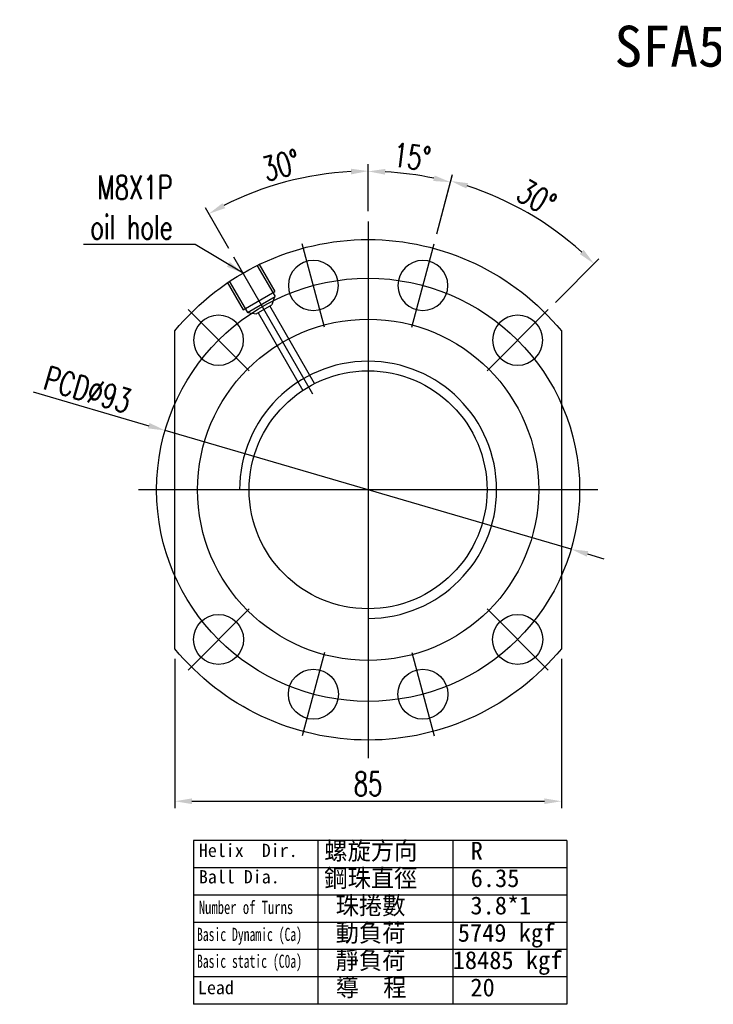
# Model space of a CAD drawing. Extents: x -366 to 906, y -44 to 705.
# Tile 1 of 48: x -366 to -214, y -44 to 172. Entities that reach past the tile are written whole.
import ezdxf
from ezdxf.enums import TextEntityAlignment as Align
from ezdxf.lldxf.tags import DXFTag

# ---------------------------------------------------------------- set-up
doc = ezdxf.new("R2010")
doc.units = 0
doc.header["$LTSCALE"] = 2
doc.header["$MEASUREMENT"] = 0
for name, color, linetype in [('CHA', 7, 'Continuous'), ('CL', 1, 'CENTER'), ('HID', 2, 'DASHED'), ('OUT', 3, 'Continuous')]:
    doc.layers.add(name, color=color, linetype=linetype)
doc.styles.add('DIM-7', font='SIMPLEX.shx', dxfattribs={"width": 0.7, "bigfont": 'chineset.shx'})
doc.styles.add('T', font='txt')
tags = doc.linetypes.add('CENTER', pattern=[2, 1.25, -0.25, 0.25, -0.25]).pattern_tags.tags
tags[10:11] = [DXFTag(74, 4), DXFTag(75, 0), DXFTag(340, '0'), DXFTag(46, 0.0), DXFTag(50, 0.0), DXFTag(44, 0.0), DXFTag(45, 0.0)]
tags[8:9] = [DXFTag(74, 4), DXFTag(75, 0), DXFTag(340, '0'), DXFTag(46, 0.0), DXFTag(50, 0.0), DXFTag(44, 0.0), DXFTag(45, 0.0)]
tags[6:7] = [DXFTag(74, 4), DXFTag(75, 0), DXFTag(340, '0'), DXFTag(46, 0.0), DXFTag(50, 0.0), DXFTag(44, 0.0), DXFTag(45, 0.0)]
tags[4:5] = [DXFTag(74, 4), DXFTag(75, 0), DXFTag(340, '0'), DXFTag(46, 0.0), DXFTag(50, 0.0), DXFTag(44, 0.0), DXFTag(45, 0.0)]
tags = doc.linetypes.add('DASHED', pattern=[0.75, 0.5, -0.25]).pattern_tags.tags
tags[6:7] = [DXFTag(74, 4), DXFTag(75, 0), DXFTag(340, '0'), DXFTag(46, 0.0), DXFTag(50, 0.0), DXFTag(44, 0.0), DXFTag(45, 0.0)]
tags[4:5] = [DXFTag(74, 4), DXFTag(75, 0), DXFTag(340, '0'), DXFTag(46, 0.0), DXFTag(50, 0.0), DXFTag(44, 0.0), DXFTag(45, 0.0)]
doc.dimstyles.new('CNS', dxfattribs={"dimtxt": 3.5, "dimasz": 2.5, "dimexe": 1, "dimexo": 1.5, "dimgap": 0.09, "dimtad": 0, "dimdsep": 46, "dimtxsty": 'DIM-7', "dimcen": 0.09, "dimclrd": 1, "dimclre": 1, "dimclrt": 4, "dimadec": 0, "dimazin": 0, "dimtfac": 1, "dimtix": 1, "dimtmove": 2, "dimatfit": 3, "dimfxl": 0, "dimtvp": 0.971429, "dimtolj": 1, "dimarcsym": 0})

# ---------------------------------------------------------------- blocks, each defined once
blk = doc.blocks.new('*D10')
at = {"layer": 'CHA', "lineweight": -2, "transparency": 16777216}
for p, q in [((-332.07, 31.98), (-332.07, -0.8)), ((-247.07, 31.98), (-247.07, -0.8)), ((-328.32, 0.7), (-250.82, 0.7))]:
    blk.add_line(p, q, dxfattribs=at)
at = {"layer": 'CHA', "transparency": 16777216}
for points in [[(-328.32, 1.33), (-328.32, 0.08), (-332.07, 0.7)], [(-250.82, 1.33), (-250.82, 0.08), (-247.07, 0.7)]]:
    blk.add_solid(points, dxfattribs=at)
at = {"layer": 'DEFPOINTS', "color": 0, "transparency": 16777216}
for p in [(-332.07, 34.23), (-247.07, 34.23), (-247.07, 0.7)]:
    blk.add_point(p, dxfattribs=at)
at = {"layer": 'CHA', "transparency": 16777216, "insert": (-289.57, 4.53), "char_height": 5.25, "attachment_point": 5, "style": 'DIM-7'}
blk.add_mtext('\\A1;85', dxfattribs=at)
blk = doc.blocks.new('*D11')
at = {"layer": 'CHA', "lineweight": -2, "transparency": 16777216}
for p, q in [((-289.57, 130.39), (-289.57, 140.69)), ((-320.19, 122.19), (-325.34, 131.1))]:
    blk.add_line(p, q, dxfattribs=at)
blk.add_arc((-289.57, 69.14), 70.05, 93.0677, 116.9323, dxfattribs=at)
at = {"layer": 'CHA', "transparency": 16777216}
for points in [[(-293.33, 139.71), (-293.3, 138.46), (-289.57, 139.19)], [(-320.99, 131.04), (-321.59, 132.14), (-324.59, 129.8)]]:
    blk.add_solid(points, dxfattribs=at)
at = {"layer": 'DEFPOINTS', "color": 0, "transparency": 16777216}
for p in [(-301.73, 138.13), (-289.57, 128.14), (-319.07, 120.24), (-301.69, 90.15), (-289.57, 10.14)]:
    blk.add_point(p, dxfattribs=at)
at = {"layer": 'CHA', "transparency": 16777216, "insert": (-308.69, 140.5), "char_height": 5.25, "attachment_point": 5, "rotation": 15, "style": 'DIM-7'}
blk.add_mtext('\\A1;30°', dxfattribs=at)
blk = doc.blocks.new('*D12')
at = {"layer": 'CHA', "lineweight": -2, "transparency": 16777216}
for p, q in [((-363.19, 90.66), (-337.8, 83.24)), ((-244.93, 56.1), (-334.2, 82.19)), ((-241.33, 55.05), (-237.73, 53.99))]:
    blk.add_line(p, q, dxfattribs=at)
at = {"layer": 'CHA', "transparency": 16777216}
for points in [[(-337.62, 83.84), (-337.97, 82.64), (-334.2, 82.19)], [(-241.16, 55.65), (-241.51, 54.45), (-244.93, 56.1)]]:
    blk.add_solid(points, dxfattribs=at)
at = {"layer": 'DEFPOINTS', "color": 0, "transparency": 16777216}
for p in [(-334.2, 82.19), (-244.93, 56.1)]:
    blk.add_point(p, dxfattribs=at)
at = {"layer": 'CHA', "transparency": 16777216, "insert": (-351.22, 91.15), "char_height": 5.25, "attachment_point": 5, "rotation": 343.7085, "style": 'DIM-7'}
blk.add_mtext('\\A1;PCD∅93', dxfattribs=at)
blk = doc.blocks.new('*D13')
at = {"layer": 'CHA', "lineweight": -2, "transparency": 16777216}
for p, q in [((-289.57, 130.39), (-289.57, 140.63)), ((-274.49, 125.41), (-271.06, 138.2))]:
    blk.add_line(p, q, dxfattribs=at)
blk.add_arc((-289.57, 69.14), 69.99, 78.0702, 86.9298, dxfattribs=at)
at = {"layer": 'CHA', "transparency": 16777216}
for points in [[(-285.83, 138.41), (-285.8, 139.66), (-289.57, 139.13)], [(-274.95, 138.23), (-275.24, 137.01), (-271.45, 136.75)]]:
    blk.add_solid(points, dxfattribs=at)
at = {"layer": 'DEFPOINTS', "color": 0, "transparency": 16777216}
for p in [(-277.41, 138.07), (-289.57, 128.14), (-275.07, 123.23), (-279.99, 104.88), (-289.57, 10.14)]:
    blk.add_point(p, dxfattribs=at)
at = {"layer": 'CHA', "transparency": 16777216, "insert": (-279.93, 142.33), "char_height": 5.25, "attachment_point": 5, "rotation": 352.5, "style": 'DIM-7'}
blk.add_mtext('\\A1;15°', dxfattribs=at)
blk = doc.blocks.new('*D14')
at = {"layer": 'CHA', "lineweight": -2, "transparency": 16777216}
for p, q in [((-274.49, 125.41), (-270.99, 138.46)), ((-248.38, 110.33), (-238.82, 119.89))]:
    blk.add_line(p, q, dxfattribs=at)
blk.add_arc((-289.57, 69.14), 70.26, 48.0583, 71.9417, dxfattribs=at)
at = {"layer": 'CHA', "transparency": 16777216}
for points in [[(-267.96, 135.35), (-267.61, 136.54), (-271.38, 137.01)], [(-242.17, 121.86), (-243.03, 120.95), (-239.88, 118.83)]]:
    blk.add_solid(points, dxfattribs=at)
at = {"layer": 'DEFPOINTS', "color": 0, "transparency": 16777216}
for p in [(-249.26, 126.7), (-275.07, 123.23), (-249.97, 108.74), (-279.99, 104.88), (-263.4, 95.31)]:
    blk.add_point(p, dxfattribs=at)
at = {"layer": 'CHA', "transparency": 16777216, "insert": (-252.52, 133.31), "char_height": 5.25, "attachment_point": 5, "rotation": 330, "style": 'DIM-7'}
blk.add_mtext('\\A1;30°', dxfattribs=at)

msp = doc.modelspace()

# ---------------------------------------------------------------- linework, layer by layer
at = {"layer": 'CHA', "color": 0}
for p, q in [((-245.84, -7.896), (-327.973, -7.896)), ((-327.973, -7.896), (-327.973, -43.925)), ((-300.595, -7.896), (-300.595, -43.925)), ((-270.968, -7.896), (-270.968, -43.925)), ((-245.84, -7.896), (-245.84, -43.925)), ((-245.84, -13.901), (-327.973, -13.901)), ((-245.84, -19.905), (-327.973, -19.905)), ((-245.84, -25.91), (-327.973, -25.91)), ((-245.84, -31.915), (-327.973, -31.915)), ((-245.84, -37.92), (-327.973, -37.92)), ((-245.84, -43.925), (-327.973, -43.925))]:
    msp.add_line(p, q, dxfattribs=at)
msp.add_arc((-289.566, 69.143), 28.255, 270, 180, dxfattribs=at)
at = {"layer": 'CL', "color": 0, "ltscale": 3}
for p, q in [((-289.566, 128.143), (-289.566, 10.143)), ((-239.066, 69.143), (-340.066, 69.143))]:
    msp.add_line(p, q, dxfattribs=at)
at = {"layer": 'CL', "color": 0, "ltscale": 2}
for p, q in [((-299.142, 104.882), (-304.06, 123.235)), ((-279.989, 104.882), (-275.072, 123.235)), ((-301.693, 90.148), (-319.066, 120.238)), ((-315.729, 95.306), (-329.164, 108.741)), ((-263.403, 95.306), (-249.968, 108.741)), ((-315.729, 42.98), (-329.164, 29.545)), ((-263.403, 42.98), (-249.968, 29.545)), ((-299.142, 33.404), (-304.06, 15.051)), ((-279.989, 33.404), (-275.072, 15.051))]:
    msp.add_line(p, q, dxfattribs=at)
at = {"layer": 'CL', "color": 0, "ltscale": 3}
msp.add_circle((-289.566, 69.143), 46.5, dxfattribs=at)
at = {"layer": 'HID', "color": 0}
for p, q in [((-314.035, 118.524), (-310.035, 111.596)), ((-313.602, 118.774), (-310.102, 112.712)), ((-320.53, 114.774), (-317.03, 108.712)), ((-320.097, 115.024), (-316.097, 108.096)), ((-317.03, 108.712), (-310.102, 112.712)), ((-316.097, 108.096), (-310.035, 111.596)), ((-310.121, 111.546), (-310.734, 109.807)), ((-314.198, 107.807), (-310.734, 109.807)), ((-316.01, 108.146), (-314.198, 107.807))]:
    msp.add_line(p, q, dxfattribs=at)
at = {"layer": 'HID', "color": 0, "ltscale": 2.154286}
for p, q in [((-301.32, 92.502), (-311.167, 109.557)), ((-313.765, 108.057), (-303.918, 91.002))]:
    msp.add_line(p, q, dxfattribs=at)
at = {"layer": 'OUT', "color": 0}
for p, q in [((-332.066, 34.232), (-332.066, 104.053)), ((-247.066, 104.053), (-247.066, 34.232))]:
    msp.add_line(p, q, dxfattribs=at)
at = {"layer": 'OUT', "color": 0, "extrusion": (0, 0, -1)}
for centre in [(301.601, 114.058), (277.531, 114.058), (322.446, 102.023), (256.685, 102.023)]:
    msp.add_circle(centre, 5.5, dxfattribs=at)
at = {"layer": 'OUT', "color": 0}
for centre, radius in [((-289.566, 69.143), 37.5), ((-289.566, 69.143), 26.15), ((-322.446, 36.262), 5.5), ((-256.685, 36.262), 5.5), ((-301.601, 24.227), 5.5), ((-277.531, 24.227), 5.5)]:
    msp.add_circle(centre, radius, dxfattribs=at)
at = {"layer": 'OUT', "color": 0, "extrusion": (0, 0, -1)}
for start, end in [(39.40057, 140.59943), (219.40057, 320.59943)]:
    msp.add_arc((289.566, 69.143), 55, start, end, dxfattribs=at)

# ---------------------------------------------------------------- texts
at = {"layer": 'CHA', "color": 0, "style": 'T'}
msp.add_text('SFA5020', height=9, dxfattribs=at).set_placement((-213.973, 166.635), align=Align.MIDDLE)
for s, height, p in [('Helix  Dir.', 2.90304, (-326.781, -11.549)), ('螺旋方向', 3.9375, (-299.204, -12.158)), ('R', 3.938, (-267.016, -12.158)), ('Ball Dia.', 2.903, (-326.781, -17.347)), ('鋼珠直徑', 3.9375, (-299.204, -18.163)), ('6.35', 3.9375, (-267.016, -18.163)), ('珠捲數', 3.9375, (-296.704, -24.168)), ('3.8*1', 3.9375, (-267.076, -24.168)), ('動負荷', 3.9375, (-296.704, -30.173)), ('5749 kgf', 3.9375, (-269.852, -30.173)), ('靜負荷', 3.9375, (-296.704, -36.178)), ('18485 kgf', 3.9375, (-270.968, -36.178)), ('Lead', 2.903, (-326.988, -41.708)), ('導  程', 3.9375, (-296.704, -42.182)), ('20', 3.9375, (-267.076, -42.182))]:
    msp.add_text(s, height=height, dxfattribs=at).set_placement(p)
for s, width, p in [('Number of Turns', 0.7, (-326.781, -24.079)), ('Basic Dynamic (Ca)', 0.65, (-327.195, -30.011)), ('Basic static (C0a)', 0.65, (-327.195, -35.907))]:
    msp.add_text(s, height=2.90304, dxfattribs=dict(at, width=width)).set_placement(p)
at = {"layer": 'CHA', "color": 0, "insert": (-332.539, 124.232), "char_height": 5.25, "attachment_point": 9, "style": 'DIM-7'}
msp.add_mtext('\\A1;M8X1P\\Poil hole', dxfattribs=at)

# ---------------------------------------------------------------- dimensions: what is measured, and where the dimension line sits
at = {"layer": 'CHA', "color": 0}
for base, line1, line2, picture, middle in [((-301.729, 138.125), ((-289.566, 128.143), (-289.566, 10.143)), ((-301.693, 90.148), (-319.066, 120.238)), '*D11', (-308.685, 140.497)), ((-277.412, 138.07), ((-279.989, 104.882), (-275.072, 123.235)), ((-289.566, 128.143), (-289.566, 10.143)), '*D13', (-279.931, 142.327)), ((-249.264, 126.699), ((-263.403, 95.306), (-249.968, 108.741)), ((-279.989, 104.882), (-275.072, 123.235)), '*D14', (-252.522, 133.305))]:
    dim = msp.add_angular_dim_2l(base=base, line1=line1, line2=line2, dimstyle='CNS', override={"dimscale": 1.5, "dimgap": 0.8, "dimtad": 1, "dimclrd": 256, "dimclre": 256, "dimclrt": 256, "dimtix": 0, "dimtmove": 0}, dxfattribs=at)
    dim.commit()
    dim.dimension.update_dxf_attribs({"geometry": picture, "text_midpoint": middle})
dim = msp.add_diameter_dim_2p(p1=(-244.933, 56.098), p2=(-334.199, 82.187), text='PCD<>', dimstyle='CNS', override={"dimscale": 1.5, "dimgap": 0.8, "dimtad": 1, "dimclrd": 256, "dimclre": 256, "dimclrt": 256, "dimtix": 0, "dimtmove": 0}, dxfattribs=at)
dim.commit()
dim.dimension.update_dxf_attribs({"geometry": '*D12', "text_midpoint": (-351.219, 91.146)})
dim = msp.add_linear_dim(base=(-247.066, 0.705), p1=(-332.066, 34.232), p2=(-247.066, 34.232), dimstyle='CNS', override={"dimscale": 1.5, "dimgap": 0.8, "dimtad": 1, "dimclrd": 256, "dimclre": 256, "dimclrt": 256, "dimtix": 0, "dimtmove": 0}, dxfattribs=at)
dim.commit()
dim.dimension.update_dxf_attribs({"geometry": '*D10', "text_midpoint": (-289.566, 4.53)})

# ---------------------------------------------------------------- leaders
at = {"layer": 'CHA', "color": 0, "annotation_type": 0, "has_hookline": 1, "hookline_direction": 1, "text_width": 19.6}
msp.add_leader([(-317.066, 116.774), (-327.589, 123.032), (-331.339, 123.032)], dimstyle='CNS', override={"dimscale": 1.5, "dimgap": 0.8, "dimtad": 1, "dimclrd": 256, "dimclre": 256, "dimclrt": 256, "dimtix": 0, "dimtmove": 0}, dxfattribs=at)

doc.saveas('drawing.dxf')
